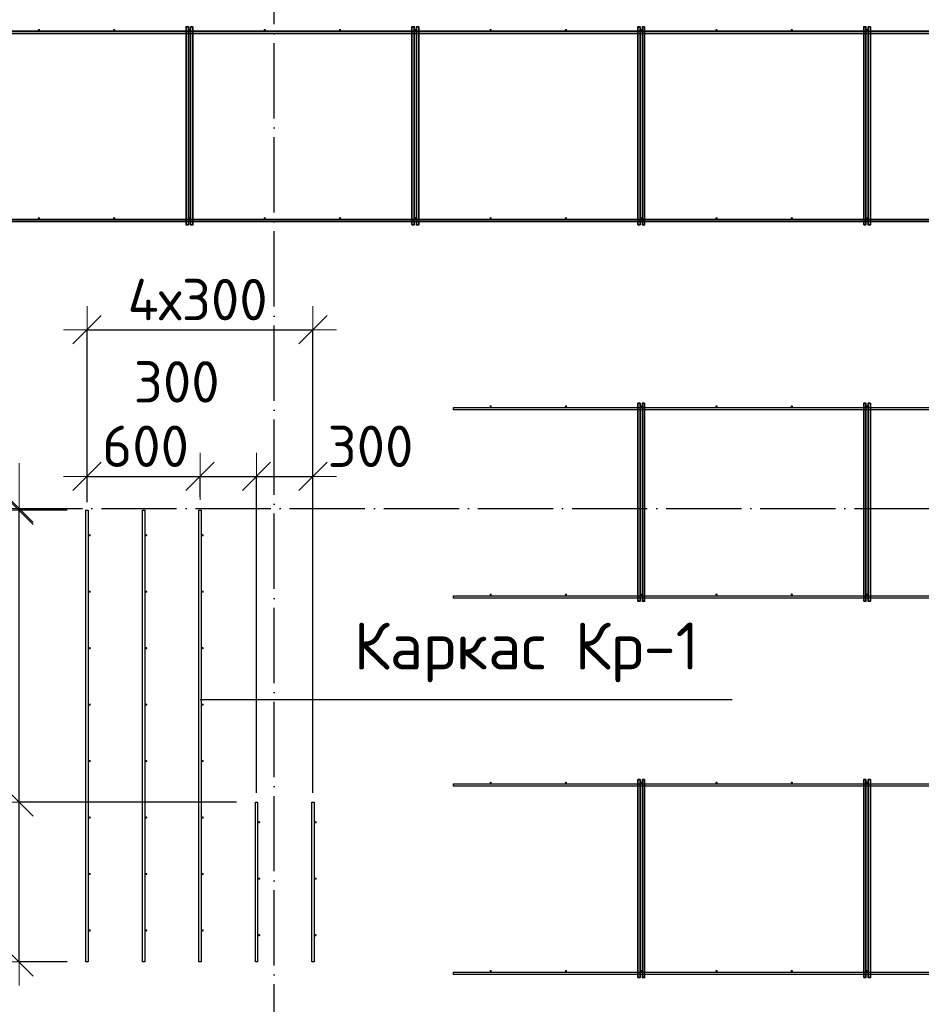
# Model space of a CAD drawing. Header units: millimetres. Extents: x -3725 to 93325, y -74170 to 82591.
# Tile 107 of 133: x 67048 to 71838, y 54625 to 59857. Entities that reach past the tile are written whole.
import ezdxf

# ---------------------------------------------------------------- set-up
doc = ezdxf.new("R2010")
doc.units = ezdxf.units.MM
doc.header["$PDMODE"] = 65
for name, pattern in [('______11', [500, 400, -50, 0, -50]), ('______3', [500, 400, -100]), ('______5', [1100, 800, -100, 100, -100])]:
    doc.linetypes.add(name, pattern=pattern)
for name, color, linetype, lineweight in [('Standard', 7, 'Continuous', 25), ('Арм.стержн. Доп. арматура', 180, 'Continuous', 35), ('Балка_ общее', 7, '______3', 13), ('Размерная линия_ общее', 7, 'Continuous', 13)]:
    doc.layers.add(name, color=color, linetype=linetype, lineweight=lineweight)
doc.layers.add('Арм.стержн. Фиксатор', color=7, linetype='Continuous', lineweight=35, true_color=0x501e0f)
doc.layers.add('Осевая линия_ общее', color=7, linetype='______5', lineweight=13, true_color=0xa0a0a0)
doc.styles.add('ISOCPEUR', font='ISOCPEUR')
doc.dimstyles.new('DIMSTYLE_3', dxfattribs={"dimtxt": 220, "dimasz": 250, "dimexe": 0, "dimexo": 0, "dimgap": 110, "dimtad": 2, "dimdec": 0, "dimrnd": 5, "dimzin": 12, "dimdsep": 46, "dimtxsty": 'ISOCPEUR', "dimblk1": 'ALL_ML_STRICH', "dimblk2": 'ALL_ML_STRICH', "dimsah": 1, "dimcen": 0, "dimclrd": 7, "dimclre": 256, "dimclrt": 7, "dimadec": 0, "dimazin": 0, "dimtfac": 1, "dimtdec": 0, "dimtix": 1, "dimtmove": 2, "dimatfit": 3, "dimfxl": 0, "dimtzin": 0, "dimlwd": 0, "dimlwe": -3, "dimarcsym": 0})
doc.dimstyles.new('DIMSTYLE_5', dxfattribs={"dimtxt": 220, "dimasz": 250, "dimexe": 0, "dimexo": 0, "dimgap": 110, "dimtad": 2, "dimdec": 0, "dimrnd": 5, "dimzin": 12, "dimdsep": 46, "dimtxsty": 'ISOCPEUR', "dimblk1": 'ALL_ML_STRICH', "dimblk2": 'ALL_ML_STRICH', "dimsah": 1, "dimcen": 0, "dimclrd": 7, "dimclre": 256, "dimclrt": 7, "dimadec": 0, "dimazin": 0, "dimtfac": 1, "dimtdec": 0, "dimtix": 1, "dimtmove": 2, "dimatfit": 3, "dimfxl": 0, "dimtvp": 1.2, "dimtzin": 0, "dimlwd": 0, "dimlwe": -3, "dimarcsym": 0})

# ---------------------------------------------------------------- blocks, each defined once
blk = doc.blocks.new('СЛОЖНЫЙ_ОБЪЕКТ_5')
at = {"layer": 'Осевая линия_ общее', "color": 253, "linetype": '______11', "lineweight": -3, "true_color": 0xa0a0a0, "transparency": 33554687}
for p, q in [((68400, 45830), (68400, 69510)), ((57980, 57260), (76830, 57260))]:
    blk.add_line(p, q, dxfattribs=at)
blk = doc.blocks.new('ALL_ML_STRICH')
at = {"color": 0, "linetype": 'ByBlock', "lineweight": -2}
for p, q in [((0, -0.5), (0, 0.5)), ((-0.3, -0.3), (0.3, 0.3)), ((-1, 0), (0.5, 0))]:
    blk.add_line(p, q, dxfattribs=at)
blk = doc.blocks.new('*D141')
at = {"layer": 'DEFPOINTS', "color": 7, "linetype": 'Continuous', "lineweight": 13, "transparency": 33554687}
for p in [(68300, 55700), (67044.3, 54850), (67400, 54850)]:
    blk.add_point(p, dxfattribs=at)
at = {"layer": 'Размерная линия_ общее', "color": 253, "linetype": 'Continuous', "lineweight": -2, "true_color": 0xa0a0a0, "transparency": 33554687}
for p, q in [((68200, 55700), (67044.3, 55700)), ((67300, 54850), (67044.3, 54850))]:
    blk.add_line(p, q, dxfattribs=at)
at = {"layer": 'Размерная линия_ общее', "color": 7, "linetype": 'Continuous', "lineweight": -2, "transparency": 33554687}
blk.add_line((67044.3, 54850), (67044.3, 55700), dxfattribs=at)
at = {"layer": 'Размерная линия_ общее', "color": 7, "linetype": 'Continuous', "lineweight": 13, "transparency": 33554687, "xscale": 250, "yscale": 250, "zscale": 250}
for p, rotation in [((67044.3, 55700), 90), ((67044.3, 54850), 270)]:
    blk.add_blockref('ALL_ML_STRICH', p, dxfattribs=dict(at, rotation=rotation))
at = {"layer": 'Размерная линия_ общее', "color": 7, "linetype": 'Continuous', "lineweight": 13, "transparency": 33554687, "insert": (66884.3, 55286), "char_height": 220, "width": 660, "attachment_point": 5, "rotation": 90, "style": 'ISOCPEUR'}
blk.add_mtext('\\A1;{850}', dxfattribs=at)
blk = doc.blocks.new('*D142')
at = {"layer": 'DEFPOINTS', "color": 7, "linetype": 'Continuous', "lineweight": 13, "transparency": 33554687}
for p in [(67400, 57250), (67044.3, 55700), (68300, 55700)]:
    blk.add_point(p, dxfattribs=at)
at = {"layer": 'Размерная линия_ общее', "color": 253, "linetype": 'Continuous', "lineweight": -2, "true_color": 0xa0a0a0, "transparency": 33554687}
for p, q in [((67300, 57250), (67044.3, 57250)), ((68200, 55700), (67044.3, 55700))]:
    blk.add_line(p, q, dxfattribs=at)
at = {"layer": 'Размерная линия_ общее', "color": 7, "linetype": 'Continuous', "lineweight": -2, "transparency": 33554687}
blk.add_line((67044.3, 55700), (67044.3, 57250), dxfattribs=at)
at = {"layer": 'Размерная линия_ общее', "color": 7, "linetype": 'Continuous', "lineweight": 13, "transparency": 33554687, "xscale": 250, "yscale": 250, "zscale": 250}
for p, rotation in [((67044.3, 57250), 90), ((67044.3, 55700), 270)]:
    blk.add_blockref('ALL_ML_STRICH', p, dxfattribs=dict(at, rotation=rotation))
at = {"layer": 'Размерная линия_ общее', "color": 7, "linetype": 'Continuous', "lineweight": 13, "transparency": 33554687, "insert": (66884.3, 56508), "char_height": 220, "width": 880, "attachment_point": 5, "rotation": 90, "style": 'ISOCPEUR'}
blk.add_mtext('\\A1;{1550}', dxfattribs=at)
blk = doc.blocks.new('*D143')
at = {"layer": 'DEFPOINTS', "color": 7, "linetype": 'Continuous', "lineweight": 13, "transparency": 33554687}
for p in [(67044.3, 57250), (67084.2, 57260), (67400, 57250)]:
    blk.add_point(p, dxfattribs=at)
at = {"layer": 'Размерная линия_ общее', "color": 253, "linetype": 'Continuous', "lineweight": -2, "true_color": 0xa0a0a0, "transparency": 33554687}
for p, q in [((67044.3, 57260), (67044.3, 57260)), ((67300, 57250), (67044.3, 57250))]:
    blk.add_line(p, q, dxfattribs=at)
at = {"layer": 'Размерная линия_ общее', "color": 7, "linetype": 'Continuous', "lineweight": -2, "transparency": 33554687}
blk.add_line((67044.3, 57250), (67044.3, 57260), dxfattribs=at)
at = {"layer": 'Размерная линия_ общее', "color": 7, "linetype": 'Continuous', "lineweight": 13, "transparency": 33554687, "xscale": 250, "yscale": 250, "zscale": 250}
for p, rotation in [((67044.3, 57250), 270), ((67044.3, 57260), 90)]:
    blk.add_blockref('ALL_ML_STRICH', p, dxfattribs=dict(at, rotation=rotation))
at = {"layer": 'Размерная линия_ общее', "color": 7, "linetype": 'Continuous', "lineweight": 13, "transparency": 33554687, "insert": (66885.4, 57487.1), "char_height": 220, "width": 440, "attachment_point": 5, "rotation": 90, "style": 'ISOCPEUR'}
blk.add_mtext('\\A1;{10}', dxfattribs=at)
blk = doc.blocks.new('*D144')
at = {"layer": 'DEFPOINTS', "color": 7, "linetype": 'Continuous', "lineweight": 13, "transparency": 33554687}
for p in [(67406, 57430.3), (67406, 57202.5), (68006, 57220.8)]:
    blk.add_point(p, dxfattribs=at)
at = {"layer": 'Размерная линия_ общее', "color": 253, "linetype": 'Continuous', "lineweight": -2, "true_color": 0xa0a0a0, "transparency": 33554687}
for p, q in [((67406, 57302.5), (67406, 57430.3)), ((68006, 57320.8), (68006, 57430.3))]:
    blk.add_line(p, q, dxfattribs=at)
at = {"layer": 'Размерная линия_ общее', "color": 7, "linetype": 'Continuous', "lineweight": -2, "transparency": 33554687}
blk.add_line((67406, 57430.3), (68006, 57430.3), dxfattribs=at)
at = {"layer": 'Размерная линия_ общее', "color": 7, "linetype": 'Continuous', "lineweight": 13, "transparency": 33554687, "xscale": 250, "yscale": 250, "zscale": 250, "rotation": 180}
blk.add_blockref('ALL_ML_STRICH', (67406, 57430.3), dxfattribs=at)
at = {"layer": 'Размерная линия_ общее', "color": 7, "linetype": 'Continuous', "lineweight": 13, "transparency": 33554687, "xscale": 250, "yscale": 250, "zscale": 250}
blk.add_blockref('ALL_ML_STRICH', (68006, 57430.3), dxfattribs=at)
at = {"layer": 'Размерная линия_ общее', "color": 7, "linetype": 'Continuous', "lineweight": 13, "transparency": 33554687, "insert": (67717, 57590.3), "char_height": 220, "width": 660, "attachment_point": 5, "style": 'ISOCPEUR'}
blk.add_mtext('\\A1;{600}', dxfattribs=at)
blk = doc.blocks.new('*D145')
at = {"layer": 'DEFPOINTS', "color": 7, "linetype": 'Continuous', "lineweight": 13, "transparency": 33554687}
for p in [(68006, 57430.3), (68006, 57220.8), (68306, 55648.6)]:
    blk.add_point(p, dxfattribs=at)
at = {"layer": 'Размерная линия_ общее', "color": 253, "linetype": 'Continuous', "lineweight": -2, "true_color": 0xa0a0a0, "transparency": 33554687}
for p, q in [((68006, 57320.8), (68006, 57430.3)), ((68306, 55748.6), (68306, 57430.3))]:
    blk.add_line(p, q, dxfattribs=at)
at = {"layer": 'Размерная линия_ общее', "color": 7, "linetype": 'Continuous', "lineweight": -2, "transparency": 33554687}
blk.add_line((68006, 57430.3), (68306, 57430.3), dxfattribs=at)
at = {"layer": 'Размерная линия_ общее', "color": 7, "linetype": 'Continuous', "lineweight": 13, "transparency": 33554687, "xscale": 250, "yscale": 250, "zscale": 250, "rotation": 180}
blk.add_blockref('ALL_ML_STRICH', (68006, 57430.3), dxfattribs=at)
at = {"layer": 'Размерная линия_ общее', "color": 7, "linetype": 'Continuous', "lineweight": 13, "transparency": 33554687, "xscale": 250, "yscale": 250, "zscale": 250}
blk.add_blockref('ALL_ML_STRICH', (68306, 57430.3), dxfattribs=at)
at = {"layer": 'Размерная линия_ общее', "color": 7, "linetype": 'Continuous', "lineweight": 13, "transparency": 33554687, "insert": (67882.1, 57932.5), "char_height": 220, "width": 660, "attachment_point": 5, "style": 'ISOCPEUR'}
blk.add_mtext('\\A1;{300}', dxfattribs=at)
blk = doc.blocks.new('*D146')
at = {"layer": 'DEFPOINTS', "color": 7, "linetype": 'Continuous', "lineweight": 13, "transparency": 33554687}
for p in [(68306, 57430.3), (68306, 55648.6), (68606, 55648.6)]:
    blk.add_point(p, dxfattribs=at)
at = {"layer": 'Размерная линия_ общее', "color": 253, "linetype": 'Continuous', "lineweight": -2, "true_color": 0xa0a0a0, "transparency": 33554687}
for p, q in [((68306, 55748.6), (68306, 57430.3)), ((68606, 55748.6), (68606, 57430.3))]:
    blk.add_line(p, q, dxfattribs=at)
at = {"layer": 'Размерная линия_ общее', "color": 7, "linetype": 'Continuous', "lineweight": -2, "transparency": 33554687}
blk.add_line((68306, 57430.3), (68606, 57430.3), dxfattribs=at)
at = {"layer": 'Размерная линия_ общее', "color": 7, "linetype": 'Continuous', "lineweight": 13, "transparency": 33554687, "xscale": 250, "yscale": 250, "zscale": 250, "rotation": 180}
blk.add_blockref('ALL_ML_STRICH', (68306, 57430.3), dxfattribs=at)
at = {"layer": 'Размерная линия_ общее', "color": 7, "linetype": 'Continuous', "lineweight": 13, "transparency": 33554687, "xscale": 250, "yscale": 250, "zscale": 250}
blk.add_blockref('ALL_ML_STRICH', (68606, 57430.3), dxfattribs=at)
at = {"layer": 'Размерная линия_ общее', "color": 7, "linetype": 'Continuous', "lineweight": 13, "transparency": 33554687, "insert": (68911.7, 57589.9), "char_height": 220, "width": 660, "attachment_point": 5, "style": 'ISOCPEUR'}
blk.add_mtext('\\A1;{300}', dxfattribs=at)
blk = doc.blocks.new('*D147')
at = {"layer": 'DEFPOINTS', "color": 7, "linetype": 'Continuous', "lineweight": 13, "transparency": 33554687}
for p in [(67406, 58209.8), (67406, 57192.5), (68606, 55653)]:
    blk.add_point(p, dxfattribs=at)
at = {"layer": 'Размерная линия_ общее', "color": 253, "linetype": 'Continuous', "lineweight": -2, "true_color": 0xa0a0a0, "transparency": 33554687}
for p, q in [((67406, 57292.5), (67406, 58209.8)), ((68606, 55753), (68606, 58209.8))]:
    blk.add_line(p, q, dxfattribs=at)
at = {"layer": 'Размерная линия_ общее', "color": 7, "linetype": 'Continuous', "lineweight": -2, "transparency": 33554687}
blk.add_line((67406, 58209.8), (68606, 58209.8), dxfattribs=at)
at = {"layer": 'Размерная линия_ общее', "color": 7, "linetype": 'Continuous', "lineweight": 13, "transparency": 33554687, "xscale": 250, "yscale": 250, "zscale": 250, "rotation": 180}
blk.add_blockref('ALL_ML_STRICH', (67406, 58209.8), dxfattribs=at)
at = {"layer": 'Размерная линия_ общее', "color": 7, "linetype": 'Continuous', "lineweight": 13, "transparency": 33554687, "xscale": 250, "yscale": 250, "zscale": 250}
blk.add_blockref('ALL_ML_STRICH', (68606, 58209.8), dxfattribs=at)
at = {"layer": 'Размерная линия_ общее', "color": 7, "linetype": 'Continuous', "lineweight": 13, "transparency": 33554687, "insert": (67621, 58479.8), "char_height": 220, "width": 11, "attachment_point": 1, "line_spacing_factor": 0.60241, "style": 'ISOCPEUR'}
blk.add_mtext('4х300', dxfattribs=at)

msp = doc.modelspace()

# ---------------------------------------------------------------- hatches: boundary and pattern name
at = {"layer": 'Арм.стержн. Доп. арматура', "linetype": 'Continuous', "lineweight": 35, "transparency": 33554687}
for points in [[(67426, 57117.5), (67425.5, 57119.8), (67424.2, 57121.7), (67422.3, 57123), (67420, 57123.5), (67417.7, 57123), (67415.8, 57121.7), (67414.5, 57119.8), (67414, 57117.5), (67414.5, 57115.2), (67415.8, 57113.3), (67417.7, 57112), (67420, 57111.5), (67422.3, 57112), (67424.2, 57113.3), (67425.5, 57115.2)], [(67726, 57117.5), (67725.5, 57119.8), (67724.2, 57121.7), (67722.3, 57123), (67720, 57123.5), (67717.7, 57123), (67715.8, 57121.7), (67714.5, 57119.8), (67714, 57117.5), (67714.5, 57115.2), (67715.8, 57113.3), (67717.7, 57112), (67720, 57111.5), (67722.3, 57112), (67724.2, 57113.3), (67725.5, 57115.2)], [(68026, 57117.5), (68025.5, 57119.8), (68024.2, 57121.7), (68022.3, 57123), (68020, 57123.5), (68017.7, 57123), (68015.8, 57121.7), (68014.5, 57119.8), (68014, 57117.5), (68014.5, 57115.2), (68015.8, 57113.3), (68017.7, 57112), (68020, 57111.5), (68022.3, 57112), (68024.2, 57113.3), (68025.5, 57115.2)], [(67426, 56817.5), (67425.5, 56819.8), (67424.2, 56821.7), (67422.3, 56823), (67420, 56823.5), (67417.7, 56823), (67415.8, 56821.7), (67414.5, 56819.8), (67414, 56817.5), (67414.5, 56815.2), (67415.8, 56813.3), (67417.7, 56812), (67420, 56811.5), (67422.3, 56812), (67424.2, 56813.3), (67425.5, 56815.2)], [(67726, 56817.5), (67725.5, 56819.8), (67724.2, 56821.7), (67722.3, 56823), (67720, 56823.5), (67717.7, 56823), (67715.8, 56821.7), (67714.5, 56819.8), (67714, 56817.5), (67714.5, 56815.2), (67715.8, 56813.3), (67717.7, 56812), (67720, 56811.5), (67722.3, 56812), (67724.2, 56813.3), (67725.5, 56815.2)], [(68026, 56817.5), (68025.5, 56819.8), (68024.2, 56821.7), (68022.3, 56823), (68020, 56823.5), (68017.7, 56823), (68015.8, 56821.7), (68014.5, 56819.8), (68014, 56817.5), (68014.5, 56815.2), (68015.8, 56813.3), (68017.7, 56812), (68020, 56811.5), (68022.3, 56812), (68024.2, 56813.3), (68025.5, 56815.2)], [(67426, 56517.5), (67425.5, 56519.8), (67424.2, 56521.7), (67422.3, 56523), (67420, 56523.5), (67417.7, 56523), (67415.8, 56521.7), (67414.5, 56519.8), (67414, 56517.5), (67414.5, 56515.2), (67415.8, 56513.3), (67417.7, 56512), (67420, 56511.5), (67422.3, 56512), (67424.2, 56513.3), (67425.5, 56515.2)], [(67726, 56517.5), (67725.5, 56519.8), (67724.2, 56521.7), (67722.3, 56523), (67720, 56523.5), (67717.7, 56523), (67715.8, 56521.7), (67714.5, 56519.8), (67714, 56517.5), (67714.5, 56515.2), (67715.8, 56513.3), (67717.7, 56512), (67720, 56511.5), (67722.3, 56512), (67724.2, 56513.3), (67725.5, 56515.2)], [(68026, 56517.5), (68025.5, 56519.8), (68024.2, 56521.7), (68022.3, 56523), (68020, 56523.5), (68017.7, 56523), (68015.8, 56521.7), (68014.5, 56519.8), (68014, 56517.5), (68014.5, 56515.2), (68015.8, 56513.3), (68017.7, 56512), (68020, 56511.5), (68022.3, 56512), (68024.2, 56513.3), (68025.5, 56515.2)], [(67426, 56217.5), (67425.5, 56219.8), (67424.2, 56221.7), (67422.3, 56223), (67420, 56223.5), (67417.7, 56223), (67415.8, 56221.7), (67414.5, 56219.8), (67414, 56217.5), (67414.5, 56215.2), (67415.8, 56213.3), (67417.7, 56212), (67420, 56211.5), (67422.3, 56212), (67424.2, 56213.3), (67425.5, 56215.2)], [(67726, 56217.5), (67725.5, 56219.8), (67724.2, 56221.7), (67722.3, 56223), (67720, 56223.5), (67717.7, 56223), (67715.8, 56221.7), (67714.5, 56219.8), (67714, 56217.5), (67714.5, 56215.2), (67715.8, 56213.3), (67717.7, 56212), (67720, 56211.5), (67722.3, 56212), (67724.2, 56213.3), (67725.5, 56215.2)], [(68026, 56217.5), (68025.5, 56219.8), (68024.2, 56221.7), (68022.3, 56223), (68020, 56223.5), (68017.7, 56223), (68015.8, 56221.7), (68014.5, 56219.8), (68014, 56217.5), (68014.5, 56215.2), (68015.8, 56213.3), (68017.7, 56212), (68020, 56211.5), (68022.3, 56212), (68024.2, 56213.3), (68025.5, 56215.2)], [(67426, 55917.5), (67425.5, 55919.8), (67424.2, 55921.7), (67422.3, 55923), (67420, 55923.5), (67417.7, 55923), (67415.8, 55921.7), (67414.5, 55919.8), (67414, 55917.5), (67414.5, 55915.2), (67415.8, 55913.3), (67417.7, 55912), (67420, 55911.5), (67422.3, 55912), (67424.2, 55913.3), (67425.5, 55915.2)], [(67726, 55917.5), (67725.5, 55919.8), (67724.2, 55921.7), (67722.3, 55923), (67720, 55923.5), (67717.7, 55923), (67715.8, 55921.7), (67714.5, 55919.8), (67714, 55917.5), (67714.5, 55915.2), (67715.8, 55913.3), (67717.7, 55912), (67720, 55911.5), (67722.3, 55912), (67724.2, 55913.3), (67725.5, 55915.2)], [(68026, 55917.5), (68025.5, 55919.8), (68024.2, 55921.7), (68022.3, 55923), (68020, 55923.5), (68017.7, 55923), (68015.8, 55921.7), (68014.5, 55919.8), (68014, 55917.5), (68014.5, 55915.2), (68015.8, 55913.3), (68017.7, 55912), (68020, 55911.5), (68022.3, 55912), (68024.2, 55913.3), (68025.5, 55915.2)], [(67426, 55617.5), (67425.5, 55619.8), (67424.2, 55621.7), (67422.3, 55623), (67420, 55623.5), (67417.7, 55623), (67415.8, 55621.7), (67414.5, 55619.8), (67414, 55617.5), (67414.5, 55615.2), (67415.8, 55613.3), (67417.7, 55612), (67420, 55611.5), (67422.3, 55612), (67424.2, 55613.3), (67425.5, 55615.2)], [(67726, 55617.5), (67725.5, 55619.8), (67724.2, 55621.7), (67722.3, 55623), (67720, 55623.5), (67717.7, 55623), (67715.8, 55621.7), (67714.5, 55619.8), (67714, 55617.5), (67714.5, 55615.2), (67715.8, 55613.3), (67717.7, 55612), (67720, 55611.5), (67722.3, 55612), (67724.2, 55613.3), (67725.5, 55615.2)], [(68026, 55617.5), (68025.5, 55619.8), (68024.2, 55621.7), (68022.3, 55623), (68020, 55623.5), (68017.7, 55623), (68015.8, 55621.7), (68014.5, 55619.8), (68014, 55617.5), (68014.5, 55615.2), (68015.8, 55613.3), (68017.7, 55612), (68020, 55611.5), (68022.3, 55612), (68024.2, 55613.3), (68025.5, 55615.2)], [(68326, 55592.5), (68325.5, 55594.8), (68324.2, 55596.7), (68322.3, 55598), (68320, 55598.5), (68317.7, 55598), (68315.8, 55596.7), (68314.5, 55594.8), (68314, 55592.5), (68314.5, 55590.2), (68315.8, 55588.3), (68317.7, 55587), (68320, 55586.5), (68322.3, 55587), (68324.2, 55588.3), (68325.5, 55590.2)], [(68626, 55592.5), (68625.5, 55594.8), (68624.2, 55596.7), (68622.3, 55598), (68620, 55598.5), (68617.7, 55598), (68615.8, 55596.7), (68614.5, 55594.8), (68614, 55592.5), (68614.5, 55590.2), (68615.8, 55588.3), (68617.7, 55587), (68620, 55586.5), (68622.3, 55587), (68624.2, 55588.3), (68625.5, 55590.2)], [(67426, 55317.5), (67425.5, 55319.8), (67424.2, 55321.7), (67422.3, 55323), (67420, 55323.5), (67417.7, 55323), (67415.8, 55321.7), (67414.5, 55319.8), (67414, 55317.5), (67414.5, 55315.2), (67415.8, 55313.3), (67417.7, 55312), (67420, 55311.5), (67422.3, 55312), (67424.2, 55313.3), (67425.5, 55315.2)], [(67726, 55317.5), (67725.5, 55319.8), (67724.2, 55321.7), (67722.3, 55323), (67720, 55323.5), (67717.7, 55323), (67715.8, 55321.7), (67714.5, 55319.8), (67714, 55317.5), (67714.5, 55315.2), (67715.8, 55313.3), (67717.7, 55312), (67720, 55311.5), (67722.3, 55312), (67724.2, 55313.3), (67725.5, 55315.2)], [(68026, 55317.5), (68025.5, 55319.8), (68024.2, 55321.7), (68022.3, 55323), (68020, 55323.5), (68017.7, 55323), (68015.8, 55321.7), (68014.5, 55319.8), (68014, 55317.5), (68014.5, 55315.2), (68015.8, 55313.3), (68017.7, 55312), (68020, 55311.5), (68022.3, 55312), (68024.2, 55313.3), (68025.5, 55315.2)], [(68326, 55292.5), (68325.5, 55294.8), (68324.2, 55296.7), (68322.3, 55298), (68320, 55298.5), (68317.7, 55298), (68315.8, 55296.7), (68314.5, 55294.8), (68314, 55292.5), (68314.5, 55290.2), (68315.8, 55288.3), (68317.7, 55287), (68320, 55286.5), (68322.3, 55287), (68324.2, 55288.3), (68325.5, 55290.2)], [(68626, 55292.5), (68625.5, 55294.8), (68624.2, 55296.7), (68622.3, 55298), (68620, 55298.5), (68617.7, 55298), (68615.8, 55296.7), (68614.5, 55294.8), (68614, 55292.5), (68614.5, 55290.2), (68615.8, 55288.3), (68617.7, 55287), (68620, 55286.5), (68622.3, 55287), (68624.2, 55288.3), (68625.5, 55290.2)], [(67426, 55017.5), (67425.5, 55019.8), (67424.2, 55021.7), (67422.3, 55023), (67420, 55023.5), (67417.7, 55023), (67415.8, 55021.7), (67414.5, 55019.8), (67414, 55017.5), (67414.5, 55015.2), (67415.8, 55013.3), (67417.7, 55012), (67420, 55011.5), (67422.3, 55012), (67424.2, 55013.3), (67425.5, 55015.2)], [(67726, 55017.5), (67725.5, 55019.8), (67724.2, 55021.7), (67722.3, 55023), (67720, 55023.5), (67717.7, 55023), (67715.8, 55021.7), (67714.5, 55019.8), (67714, 55017.5), (67714.5, 55015.2), (67715.8, 55013.3), (67717.7, 55012), (67720, 55011.5), (67722.3, 55012), (67724.2, 55013.3), (67725.5, 55015.2)], [(68026, 55017.5), (68025.5, 55019.8), (68024.2, 55021.7), (68022.3, 55023), (68020, 55023.5), (68017.7, 55023), (68015.8, 55021.7), (68014.5, 55019.8), (68014, 55017.5), (68014.5, 55015.2), (68015.8, 55013.3), (68017.7, 55012), (68020, 55011.5), (68022.3, 55012), (68024.2, 55013.3), (68025.5, 55015.2)], [(68326, 54992.5), (68325.5, 54994.8), (68324.2, 54996.7), (68322.3, 54998), (68320, 54998.5), (68317.7, 54998), (68315.8, 54996.7), (68314.5, 54994.8), (68314, 54992.5), (68314.5, 54990.2), (68315.8, 54988.3), (68317.7, 54987), (68320, 54986.5), (68322.3, 54987), (68324.2, 54988.3), (68325.5, 54990.2)], [(68626, 54992.5), (68625.5, 54994.8), (68624.2, 54996.7), (68622.3, 54998), (68620, 54998.5), (68617.7, 54998), (68615.8, 54996.7), (68614.5, 54994.8), (68614, 54992.5), (68614.5, 54990.2), (68615.8, 54988.3), (68617.7, 54987), (68620, 54986.5), (68622.3, 54987), (68624.2, 54988.3), (68625.5, 54990.2)]]:
    msp.add_hatch(color=22, dxfattribs=at).paths.add_polyline_path(points)
at = {"layer": 'Арм.стержн. Фиксатор', "linetype": 'Continuous', "lineweight": 35, "transparency": 33554687}
for points in [[(67156, 59802), (67155.5, 59804.3), (67154.2, 59806.2), (67152.3, 59807.5), (67150, 59808), (67147.7, 59807.5), (67145.8, 59806.2), (67144.5, 59804.3), (67144, 59802), (67144.5, 59799.7), (67145.8, 59797.8), (67147.7, 59796.5), (67150, 59796), (67152.3, 59796.5), (67154.2, 59797.8), (67155.5, 59799.7)], [(67556, 59802), (67555.5, 59804.3), (67554.2, 59806.2), (67552.3, 59807.5), (67550, 59808), (67547.7, 59807.5), (67545.8, 59806.2), (67544.5, 59804.3), (67544, 59802), (67544.5, 59799.7), (67545.8, 59797.8), (67547.7, 59796.5), (67550, 59796), (67552.3, 59796.5), (67554.2, 59797.8), (67555.5, 59799.7)], [(67956, 59802), (67955.5, 59804.3), (67954.2, 59806.2), (67952.3, 59807.5), (67950, 59808), (67947.7, 59807.5), (67945.8, 59806.2), (67944.5, 59804.3), (67944, 59802), (67944.5, 59799.7), (67945.8, 59797.8), (67947.7, 59796.5), (67950, 59796), (67952.3, 59796.5), (67954.2, 59797.8), (67955.5, 59799.7)], [(68356, 59802), (68355.5, 59804.3), (68354.2, 59806.2), (68352.3, 59807.5), (68350, 59808), (68347.7, 59807.5), (68345.8, 59806.2), (68344.5, 59804.3), (68344, 59802), (68344.5, 59799.7), (68345.8, 59797.8), (68347.7, 59796.5), (68350, 59796), (68352.3, 59796.5), (68354.2, 59797.8), (68355.5, 59799.7)], [(68756, 59802), (68755.5, 59804.3), (68754.2, 59806.2), (68752.3, 59807.5), (68750, 59808), (68747.7, 59807.5), (68745.8, 59806.2), (68744.5, 59804.3), (68744, 59802), (68744.5, 59799.7), (68745.8, 59797.8), (68747.7, 59796.5), (68750, 59796), (68752.3, 59796.5), (68754.2, 59797.8), (68755.5, 59799.7)], [(69156, 59802), (69155.5, 59804.3), (69154.2, 59806.2), (69152.3, 59807.5), (69150, 59808), (69147.7, 59807.5), (69145.8, 59806.2), (69144.5, 59804.3), (69144, 59802), (69144.5, 59799.7), (69145.8, 59797.8), (69147.7, 59796.5), (69150, 59796), (69152.3, 59796.5), (69154.2, 59797.8), (69155.5, 59799.7)], [(69556, 59802), (69555.5, 59804.3), (69554.2, 59806.2), (69552.3, 59807.5), (69550, 59808), (69547.7, 59807.5), (69545.8, 59806.2), (69544.5, 59804.3), (69544, 59802), (69544.5, 59799.7), (69545.8, 59797.8), (69547.7, 59796.5), (69550, 59796), (69552.3, 59796.5), (69554.2, 59797.8), (69555.5, 59799.7)], [(69956, 59802), (69955.5, 59804.3), (69954.2, 59806.2), (69952.3, 59807.5), (69950, 59808), (69947.7, 59807.5), (69945.8, 59806.2), (69944.5, 59804.3), (69944, 59802), (69944.5, 59799.7), (69945.8, 59797.8), (69947.7, 59796.5), (69950, 59796), (69952.3, 59796.5), (69954.2, 59797.8), (69955.5, 59799.7)], [(70356, 59802), (70355.5, 59804.3), (70354.2, 59806.2), (70352.3, 59807.5), (70350, 59808), (70347.7, 59807.5), (70345.8, 59806.2), (70344.5, 59804.3), (70344, 59802), (70344.5, 59799.7), (70345.8, 59797.8), (70347.7, 59796.5), (70350, 59796), (70352.3, 59796.5), (70354.2, 59797.8), (70355.5, 59799.7)], [(70756, 59802), (70755.5, 59804.3), (70754.2, 59806.2), (70752.3, 59807.5), (70750, 59808), (70747.7, 59807.5), (70745.8, 59806.2), (70744.5, 59804.3), (70744, 59802), (70744.5, 59799.7), (70745.8, 59797.8), (70747.7, 59796.5), (70750, 59796), (70752.3, 59796.5), (70754.2, 59797.8), (70755.5, 59799.7)], [(71156, 59802), (71155.5, 59804.3), (71154.2, 59806.2), (71152.3, 59807.5), (71150, 59808), (71147.7, 59807.5), (71145.8, 59806.2), (71144.5, 59804.3), (71144, 59802), (71144.5, 59799.7), (71145.8, 59797.8), (71147.7, 59796.5), (71150, 59796), (71152.3, 59796.5), (71154.2, 59797.8), (71155.5, 59799.7)], [(71556, 59802), (71555.5, 59804.3), (71554.2, 59806.2), (71552.3, 59807.5), (71550, 59808), (71547.7, 59807.5), (71545.8, 59806.2), (71544.5, 59804.3), (71544, 59802), (71544.5, 59799.7), (71545.8, 59797.8), (71547.7, 59796.5), (71550, 59796), (71552.3, 59796.5), (71554.2, 59797.8), (71555.5, 59799.7)], [(67156, 58802), (67155.5, 58804.3), (67154.2, 58806.2), (67152.3, 58807.5), (67150, 58808), (67147.7, 58807.5), (67145.8, 58806.2), (67144.5, 58804.3), (67144, 58802), (67144.5, 58799.7), (67145.8, 58797.8), (67147.7, 58796.5), (67150, 58796), (67152.3, 58796.5), (67154.2, 58797.8), (67155.5, 58799.7)], [(67556, 58802), (67555.5, 58804.3), (67554.2, 58806.2), (67552.3, 58807.5), (67550, 58808), (67547.7, 58807.5), (67545.8, 58806.2), (67544.5, 58804.3), (67544, 58802), (67544.5, 58799.7), (67545.8, 58797.8), (67547.7, 58796.5), (67550, 58796), (67552.3, 58796.5), (67554.2, 58797.8), (67555.5, 58799.7)], [(67956, 58802), (67955.5, 58804.3), (67954.2, 58806.2), (67952.3, 58807.5), (67950, 58808), (67947.7, 58807.5), (67945.8, 58806.2), (67944.5, 58804.3), (67944, 58802), (67944.5, 58799.7), (67945.8, 58797.8), (67947.7, 58796.5), (67950, 58796), (67952.3, 58796.5), (67954.2, 58797.8), (67955.5, 58799.7)], [(68356, 58802), (68355.5, 58804.3), (68354.2, 58806.2), (68352.3, 58807.5), (68350, 58808), (68347.7, 58807.5), (68345.8, 58806.2), (68344.5, 58804.3), (68344, 58802), (68344.5, 58799.7), (68345.8, 58797.8), (68347.7, 58796.5), (68350, 58796), (68352.3, 58796.5), (68354.2, 58797.8), (68355.5, 58799.7)], [(68756, 58802), (68755.5, 58804.3), (68754.2, 58806.2), (68752.3, 58807.5), (68750, 58808), (68747.7, 58807.5), (68745.8, 58806.2), (68744.5, 58804.3), (68744, 58802), (68744.5, 58799.7), (68745.8, 58797.8), (68747.7, 58796.5), (68750, 58796), (68752.3, 58796.5), (68754.2, 58797.8), (68755.5, 58799.7)], [(69156, 58802), (69155.5, 58804.3), (69154.2, 58806.2), (69152.3, 58807.5), (69150, 58808), (69147.7, 58807.5), (69145.8, 58806.2), (69144.5, 58804.3), (69144, 58802), (69144.5, 58799.7), (69145.8, 58797.8), (69147.7, 58796.5), (69150, 58796), (69152.3, 58796.5), (69154.2, 58797.8), (69155.5, 58799.7)], [(69556, 58802), (69555.5, 58804.3), (69554.2, 58806.2), (69552.3, 58807.5), (69550, 58808), (69547.7, 58807.5), (69545.8, 58806.2), (69544.5, 58804.3), (69544, 58802), (69544.5, 58799.7), (69545.8, 58797.8), (69547.7, 58796.5), (69550, 58796), (69552.3, 58796.5), (69554.2, 58797.8), (69555.5, 58799.7)], [(69956, 58802), (69955.5, 58804.3), (69954.2, 58806.2), (69952.3, 58807.5), (69950, 58808), (69947.7, 58807.5), (69945.8, 58806.2), (69944.5, 58804.3), (69944, 58802), (69944.5, 58799.7), (69945.8, 58797.8), (69947.7, 58796.5), (69950, 58796), (69952.3, 58796.5), (69954.2, 58797.8), (69955.5, 58799.7)], [(70356, 58802), (70355.5, 58804.3), (70354.2, 58806.2), (70352.3, 58807.5), (70350, 58808), (70347.7, 58807.5), (70345.8, 58806.2), (70344.5, 58804.3), (70344, 58802), (70344.5, 58799.7), (70345.8, 58797.8), (70347.7, 58796.5), (70350, 58796), (70352.3, 58796.5), (70354.2, 58797.8), (70355.5, 58799.7)], [(70756, 58802), (70755.5, 58804.3), (70754.2, 58806.2), (70752.3, 58807.5), (70750, 58808), (70747.7, 58807.5), (70745.8, 58806.2), (70744.5, 58804.3), (70744, 58802), (70744.5, 58799.7), (70745.8, 58797.8), (70747.7, 58796.5), (70750, 58796), (70752.3, 58796.5), (70754.2, 58797.8), (70755.5, 58799.7)], [(71156, 58802), (71155.5, 58804.3), (71154.2, 58806.2), (71152.3, 58807.5), (71150, 58808), (71147.7, 58807.5), (71145.8, 58806.2), (71144.5, 58804.3), (71144, 58802), (71144.5, 58799.7), (71145.8, 58797.8), (71147.7, 58796.5), (71150, 58796), (71152.3, 58796.5), (71154.2, 58797.8), (71155.5, 58799.7)], [(71556, 58802), (71555.5, 58804.3), (71554.2, 58806.2), (71552.3, 58807.5), (71550, 58808), (71547.7, 58807.5), (71545.8, 58806.2), (71544.5, 58804.3), (71544, 58802), (71544.5, 58799.7), (71545.8, 58797.8), (71547.7, 58796.5), (71550, 58796), (71552.3, 58796.5), (71554.2, 58797.8), (71555.5, 58799.7)], [(69556, 57802), (69555.5, 57804.3), (69554.2, 57806.2), (69552.3, 57807.5), (69550, 57808), (69547.7, 57807.5), (69545.8, 57806.2), (69544.5, 57804.3), (69544, 57802), (69544.5, 57799.7), (69545.8, 57797.8), (69547.7, 57796.5), (69550, 57796), (69552.3, 57796.5), (69554.2, 57797.8), (69555.5, 57799.7)], [(69956, 57802), (69955.5, 57804.3), (69954.2, 57806.2), (69952.3, 57807.5), (69950, 57808), (69947.7, 57807.5), (69945.8, 57806.2), (69944.5, 57804.3), (69944, 57802), (69944.5, 57799.7), (69945.8, 57797.8), (69947.7, 57796.5), (69950, 57796), (69952.3, 57796.5), (69954.2, 57797.8), (69955.5, 57799.7)], [(70356, 57802), (70355.5, 57804.3), (70354.2, 57806.2), (70352.3, 57807.5), (70350, 57808), (70347.7, 57807.5), (70345.8, 57806.2), (70344.5, 57804.3), (70344, 57802), (70344.5, 57799.7), (70345.8, 57797.8), (70347.7, 57796.5), (70350, 57796), (70352.3, 57796.5), (70354.2, 57797.8), (70355.5, 57799.7)], [(70756, 57802), (70755.5, 57804.3), (70754.2, 57806.2), (70752.3, 57807.5), (70750, 57808), (70747.7, 57807.5), (70745.8, 57806.2), (70744.5, 57804.3), (70744, 57802), (70744.5, 57799.7), (70745.8, 57797.8), (70747.7, 57796.5), (70750, 57796), (70752.3, 57796.5), (70754.2, 57797.8), (70755.5, 57799.7)], [(71156, 57802), (71155.5, 57804.3), (71154.2, 57806.2), (71152.3, 57807.5), (71150, 57808), (71147.7, 57807.5), (71145.8, 57806.2), (71144.5, 57804.3), (71144, 57802), (71144.5, 57799.7), (71145.8, 57797.8), (71147.7, 57796.5), (71150, 57796), (71152.3, 57796.5), (71154.2, 57797.8), (71155.5, 57799.7)], [(71556, 57802), (71555.5, 57804.3), (71554.2, 57806.2), (71552.3, 57807.5), (71550, 57808), (71547.7, 57807.5), (71545.8, 57806.2), (71544.5, 57804.3), (71544, 57802), (71544.5, 57799.7), (71545.8, 57797.8), (71547.7, 57796.5), (71550, 57796), (71552.3, 57796.5), (71554.2, 57797.8), (71555.5, 57799.7)], [(69556, 56802), (69555.5, 56804.3), (69554.2, 56806.2), (69552.3, 56807.5), (69550, 56808), (69547.7, 56807.5), (69545.8, 56806.2), (69544.5, 56804.3), (69544, 56802), (69544.5, 56799.7), (69545.8, 56797.8), (69547.7, 56796.5), (69550, 56796), (69552.3, 56796.5), (69554.2, 56797.8), (69555.5, 56799.7)], [(69956, 56802), (69955.5, 56804.3), (69954.2, 56806.2), (69952.3, 56807.5), (69950, 56808), (69947.7, 56807.5), (69945.8, 56806.2), (69944.5, 56804.3), (69944, 56802), (69944.5, 56799.7), (69945.8, 56797.8), (69947.7, 56796.5), (69950, 56796), (69952.3, 56796.5), (69954.2, 56797.8), (69955.5, 56799.7)], [(70356, 56802), (70355.5, 56804.3), (70354.2, 56806.2), (70352.3, 56807.5), (70350, 56808), (70347.7, 56807.5), (70345.8, 56806.2), (70344.5, 56804.3), (70344, 56802), (70344.5, 56799.7), (70345.8, 56797.8), (70347.7, 56796.5), (70350, 56796), (70352.3, 56796.5), (70354.2, 56797.8), (70355.5, 56799.7)], [(70756, 56802), (70755.5, 56804.3), (70754.2, 56806.2), (70752.3, 56807.5), (70750, 56808), (70747.7, 56807.5), (70745.8, 56806.2), (70744.5, 56804.3), (70744, 56802), (70744.5, 56799.7), (70745.8, 56797.8), (70747.7, 56796.5), (70750, 56796), (70752.3, 56796.5), (70754.2, 56797.8), (70755.5, 56799.7)], [(71156, 56802), (71155.5, 56804.3), (71154.2, 56806.2), (71152.3, 56807.5), (71150, 56808), (71147.7, 56807.5), (71145.8, 56806.2), (71144.5, 56804.3), (71144, 56802), (71144.5, 56799.7), (71145.8, 56797.8), (71147.7, 56796.5), (71150, 56796), (71152.3, 56796.5), (71154.2, 56797.8), (71155.5, 56799.7)], [(71556, 56802), (71555.5, 56804.3), (71554.2, 56806.2), (71552.3, 56807.5), (71550, 56808), (71547.7, 56807.5), (71545.8, 56806.2), (71544.5, 56804.3), (71544, 56802), (71544.5, 56799.7), (71545.8, 56797.8), (71547.7, 56796.5), (71550, 56796), (71552.3, 56796.5), (71554.2, 56797.8), (71555.5, 56799.7)], [(69556, 55802), (69555.5, 55804.3), (69554.2, 55806.2), (69552.3, 55807.5), (69550, 55808), (69547.7, 55807.5), (69545.8, 55806.2), (69544.5, 55804.3), (69544, 55802), (69544.5, 55799.7), (69545.8, 55797.8), (69547.7, 55796.5), (69550, 55796), (69552.3, 55796.5), (69554.2, 55797.8), (69555.5, 55799.7)], [(69956, 55802), (69955.5, 55804.3), (69954.2, 55806.2), (69952.3, 55807.5), (69950, 55808), (69947.7, 55807.5), (69945.8, 55806.2), (69944.5, 55804.3), (69944, 55802), (69944.5, 55799.7), (69945.8, 55797.8), (69947.7, 55796.5), (69950, 55796), (69952.3, 55796.5), (69954.2, 55797.8), (69955.5, 55799.7)], [(70356, 55802), (70355.5, 55804.3), (70354.2, 55806.2), (70352.3, 55807.5), (70350, 55808), (70347.7, 55807.5), (70345.8, 55806.2), (70344.5, 55804.3), (70344, 55802), (70344.5, 55799.7), (70345.8, 55797.8), (70347.7, 55796.5), (70350, 55796), (70352.3, 55796.5), (70354.2, 55797.8), (70355.5, 55799.7)], [(70756, 55802), (70755.5, 55804.3), (70754.2, 55806.2), (70752.3, 55807.5), (70750, 55808), (70747.7, 55807.5), (70745.8, 55806.2), (70744.5, 55804.3), (70744, 55802), (70744.5, 55799.7), (70745.8, 55797.8), (70747.7, 55796.5), (70750, 55796), (70752.3, 55796.5), (70754.2, 55797.8), (70755.5, 55799.7)], [(71156, 55802), (71155.5, 55804.3), (71154.2, 55806.2), (71152.3, 55807.5), (71150, 55808), (71147.7, 55807.5), (71145.8, 55806.2), (71144.5, 55804.3), (71144, 55802), (71144.5, 55799.7), (71145.8, 55797.8), (71147.7, 55796.5), (71150, 55796), (71152.3, 55796.5), (71154.2, 55797.8), (71155.5, 55799.7)], [(71556, 55802), (71555.5, 55804.3), (71554.2, 55806.2), (71552.3, 55807.5), (71550, 55808), (71547.7, 55807.5), (71545.8, 55806.2), (71544.5, 55804.3), (71544, 55802), (71544.5, 55799.7), (71545.8, 55797.8), (71547.7, 55796.5), (71550, 55796), (71552.3, 55796.5), (71554.2, 55797.8), (71555.5, 55799.7)], [(69556, 54802), (69555.5, 54804.3), (69554.2, 54806.2), (69552.3, 54807.5), (69550, 54808), (69547.7, 54807.5), (69545.8, 54806.2), (69544.5, 54804.3), (69544, 54802), (69544.5, 54799.7), (69545.8, 54797.8), (69547.7, 54796.5), (69550, 54796), (69552.3, 54796.5), (69554.2, 54797.8), (69555.5, 54799.7)], [(69956, 54802), (69955.5, 54804.3), (69954.2, 54806.2), (69952.3, 54807.5), (69950, 54808), (69947.7, 54807.5), (69945.8, 54806.2), (69944.5, 54804.3), (69944, 54802), (69944.5, 54799.7), (69945.8, 54797.8), (69947.7, 54796.5), (69950, 54796), (69952.3, 54796.5), (69954.2, 54797.8), (69955.5, 54799.7)], [(70356, 54802), (70355.5, 54804.3), (70354.2, 54806.2), (70352.3, 54807.5), (70350, 54808), (70347.7, 54807.5), (70345.8, 54806.2), (70344.5, 54804.3), (70344, 54802), (70344.5, 54799.7), (70345.8, 54797.8), (70347.7, 54796.5), (70350, 54796), (70352.3, 54796.5), (70354.2, 54797.8), (70355.5, 54799.7)], [(70756, 54802), (70755.5, 54804.3), (70754.2, 54806.2), (70752.3, 54807.5), (70750, 54808), (70747.7, 54807.5), (70745.8, 54806.2), (70744.5, 54804.3), (70744, 54802), (70744.5, 54799.7), (70745.8, 54797.8), (70747.7, 54796.5), (70750, 54796), (70752.3, 54796.5), (70754.2, 54797.8), (70755.5, 54799.7)], [(71156, 54802), (71155.5, 54804.3), (71154.2, 54806.2), (71152.3, 54807.5), (71150, 54808), (71147.7, 54807.5), (71145.8, 54806.2), (71144.5, 54804.3), (71144, 54802), (71144.5, 54799.7), (71145.8, 54797.8), (71147.7, 54796.5), (71150, 54796), (71152.3, 54796.5), (71154.2, 54797.8), (71155.5, 54799.7)], [(71556, 54802), (71555.5, 54804.3), (71554.2, 54806.2), (71552.3, 54807.5), (71550, 54808), (71547.7, 54807.5), (71545.8, 54806.2), (71544.5, 54804.3), (71544, 54802), (71544.5, 54799.7), (71545.8, 54797.8), (71547.7, 54796.5), (71550, 54796), (71552.3, 54796.5), (71554.2, 54797.8), (71555.5, 54799.7)]]:
    msp.add_hatch(color=22, dxfattribs=at).paths.add_polyline_path(points)

# ---------------------------------------------------------------- linework, layer by layer
at = {"layer": 'Арм.стержн. Доп. арматура', "color": 22, "linetype": 'Continuous', "lineweight": 25, "transparency": 33554687}
for points in [[(67400, 54850), (67400, 57250), (67412, 57250), (67412, 54850), (67400, 54850)], [(67400, 54850), (67400, 57250), (67412, 57250), (67412, 54850), (67400, 54850)], [(67700, 54850), (67700, 57250), (67712, 57250), (67712, 54850), (67700, 54850)], [(67700, 54850), (67700, 57250), (67712, 57250), (67712, 54850), (67700, 54850)], [(68000, 54850), (68000, 57250), (68012, 57250), (68012, 54850), (68000, 54850)], [(68000, 54850), (68000, 57250), (68012, 57250), (68012, 54850), (68000, 54850)], [(68300, 54850), (68300, 55700), (68312, 55700), (68312, 54850), (68300, 54850)], [(68300, 54850), (68300, 55700), (68312, 55700), (68312, 54850), (68300, 54850)], [(68600, 54850), (68600, 55700), (68612, 55700), (68612, 54850), (68600, 54850)], [(68600, 54850), (68600, 55700), (68612, 55700), (68612, 54850), (68600, 54850)]]:
    msp.add_lwpolyline(points, dxfattribs=at)
at = {"layer": 'Арм.стержн. Фиксатор', "color": 22, "linetype": 'Continuous', "lineweight": 35, "transparency": 33554687}
for points in [[(67932, 58767.1), (67932, 59819.2), (67944, 59819.2), (67944, 58767.1), (67932, 58767.1)], [(67968, 59818.9), (67968, 58766.9), (67956, 58766.9), (67956, 59818.9), (67968, 59818.9)], [(69132, 58767.1), (69132, 59819.2), (69144, 59819.2), (69144, 58767.1), (69132, 58767.1)], [(69168, 59818.9), (69168, 58766.9), (69156, 58766.9), (69156, 59818.9), (69168, 59818.9)], [(70332, 58767.1), (70332, 59819.2), (70344, 59819.2), (70344, 58767.1), (70332, 58767.1)], [(70368, 59818.9), (70368, 58766.9), (70356, 58766.9), (70356, 59818.9), (70368, 59818.9)], [(71532, 58767.1), (71532, 59819.2), (71544, 59819.2), (71544, 58767.1), (71532, 58767.1)], [(71568, 59818.9), (71568, 58766.9), (71556, 58766.9), (71556, 59818.9), (71568, 59818.9)], [(60630, 59796), (76310, 59796), (76310, 59784), (60630, 59784), (60630, 59796)], [(60630, 59796), (76310, 59796), (76310, 59784), (60630, 59784), (60630, 59796)], [(60630, 58796), (76310, 58796), (76310, 58784), (60630, 58784), (60630, 58796)], [(60630, 58796), (76310, 58796), (76310, 58784), (60630, 58784), (60630, 58796)], [(70332, 56767.1), (70332, 57819.2), (70344, 57819.2), (70344, 56767.1), (70332, 56767.1)], [(70368, 57818.9), (70368, 56766.9), (70356, 56766.9), (70356, 57818.9), (70368, 57818.9)], [(71532, 56767.1), (71532, 57819.2), (71544, 57819.2), (71544, 56767.1), (71532, 56767.1)], [(71568, 57818.9), (71568, 56766.9), (71556, 56766.9), (71556, 57818.9), (71568, 57818.9)], [(70332, 54767.1), (70332, 55819.2), (70344, 55819.2), (70344, 54767.1), (70332, 54767.1)], [(70368, 55818.9), (70368, 54766.9), (70356, 54766.9), (70356, 55818.9), (70368, 55818.9)], [(71532, 54767.1), (71532, 55819.2), (71544, 55819.2), (71544, 54767.1), (71532, 54767.1)], [(71568, 55818.9), (71568, 54766.9), (71556, 54766.9), (71556, 55818.9), (71568, 55818.9)]]:
    msp.add_lwpolyline(points, dxfattribs=at)
at = {"layer": 'Арм.стержн. Фиксатор', "color": 22, "linetype": 'Continuous', "lineweight": 25, "transparency": 33554687}
for points in [[(69352.3, 57796), (76310, 57796), (76310, 57784), (69352.3, 57784), (69352.3, 57796)], [(69352.3, 57796), (76310, 57796), (76310, 57784), (69352.3, 57784), (69352.3, 57796)], [(69352.3, 56796), (76310, 56796), (76310, 56784), (69352.3, 56784), (69352.3, 56796)], [(69352.3, 56796), (76310, 56796), (76310, 56784), (69352.3, 56784), (69352.3, 56796)], [(69352.3, 55796), (76310, 55796), (76310, 55784), (69352.3, 55784), (69352.3, 55796)], [(69352.3, 55796), (76310, 55796), (76310, 55784), (69352.3, 55784), (69352.3, 55796)], [(69352.3, 54796), (76310, 54796), (76310, 54784), (69352.3, 54784), (69352.3, 54796)], [(69352.3, 54796), (76310, 54796), (76310, 54784), (69352.3, 54784), (69352.3, 54796)]]:
    msp.add_lwpolyline(points, dxfattribs=at)
at = {"layer": 'Осевая линия_ общее', "color": 7, "linetype": 'Continuous', "lineweight": 25, "transparency": 33554687}
msp.add_lwpolyline([(68006, 56244.6), (68822.4, 56244.6), (70832.4, 56244.6)], dxfattribs=at)

# ---------------------------------------------------------------- block references
at = {"layer": 'Балка_ общее', "color": 7, "linetype": 'Continuous', "lineweight": 13, "transparency": 33554687}
msp.add_blockref('СЛОЖНЫЙ_ОБЪЕКТ_5', (0, 0), dxfattribs=at)

# ---------------------------------------------------------------- texts
at = {"layer": 'Standard', "color": 7, "linetype": 'Continuous', "lineweight": 25, "transparency": 33554687, "insert": (68822.4, 56336.3), "char_height": 250, "width": 2043.827, "attachment_point": 7, "style": 'ISOCPEUR'}
msp.add_mtext('\\A1;{\\fISOCPEUR|i0|b0;\\H250.000000;\\W1.000000;\\C7;Каркас Кр-1}\\P', dxfattribs=at)

# ---------------------------------------------------------------- dimensions: what is measured, and where the dimension line sits
at = {"layer": 'Размерная линия_ общее', "color": 7, "linetype": 'Continuous', "lineweight": 13, "transparency": 33554687}
dim = msp.add_linear_dim(base=(68606, 58209.8), p1=(67406, 57292.5), p2=(68606, 55753), text='4х300', dimstyle='DIMSTYLE_3', override={"dimpost": '<>', "dimclrd": 7, "dimclre": 253, "dimclrt": 7, "dimlwd": 0, "dimlwe": 65533}, dxfattribs=at)
dim.commit()
dim.dimension.update_dxf_attribs({"geometry": '*D147', "text_midpoint": (68006, 58319.8), "dimtype": 160})
for base, p1, p2, picture, middle in [((68306, 57430.3), (68006, 57320.8), (68306, 55748.6), '*D145', (67882.1, 57932.5)), ((68006, 57430.3), (67406, 57302.5), (68006, 57320.8), '*D144', (67717, 57590.3)), ((68606, 57430.3), (68306, 55748.6), (68606, 55748.6), '*D146', (68911.7, 57589.9))]:
    dim = msp.add_linear_dim(base=base, p1=p1, p2=p2, dimstyle='DIMSTYLE_5', override={"dimpost": '<>', "dimclrd": 7, "dimclre": 253, "dimclrt": 7, "dimlwd": 0, "dimlwe": 65533}, dxfattribs=at)
    dim.commit()
    dim.dimension.update_dxf_attribs({"geometry": picture, "text_midpoint": middle, "dimtype": 160})
for base, p1, p2, dimstyle, picture, middle in [((67044.3, 57260), (67300, 57250), (67044.3, 57260), 'DIMSTYLE_5', '*D143', (66885.4, 57487.1)), ((67044.3, 57250), (68200, 55700), (67300, 57250), 'DIMSTYLE_3', '*D142', (66884.3, 56508)), ((67044.3, 55700), (67300, 54850), (68200, 55700), 'DIMSTYLE_3', '*D141', (66884.3, 55286))]:
    dim = msp.add_linear_dim(base=base, p1=p1, p2=p2, angle=90, dimstyle=dimstyle, override={"dimpost": '<>', "dimclrd": 7, "dimclre": 253, "dimclrt": 7, "dimlwd": 0, "dimlwe": 65533}, dxfattribs=at)
    dim.commit()
    dim.dimension.update_dxf_attribs({"geometry": picture, "text_midpoint": middle, "dimtype": 160})

doc.saveas('drawing.dxf')
